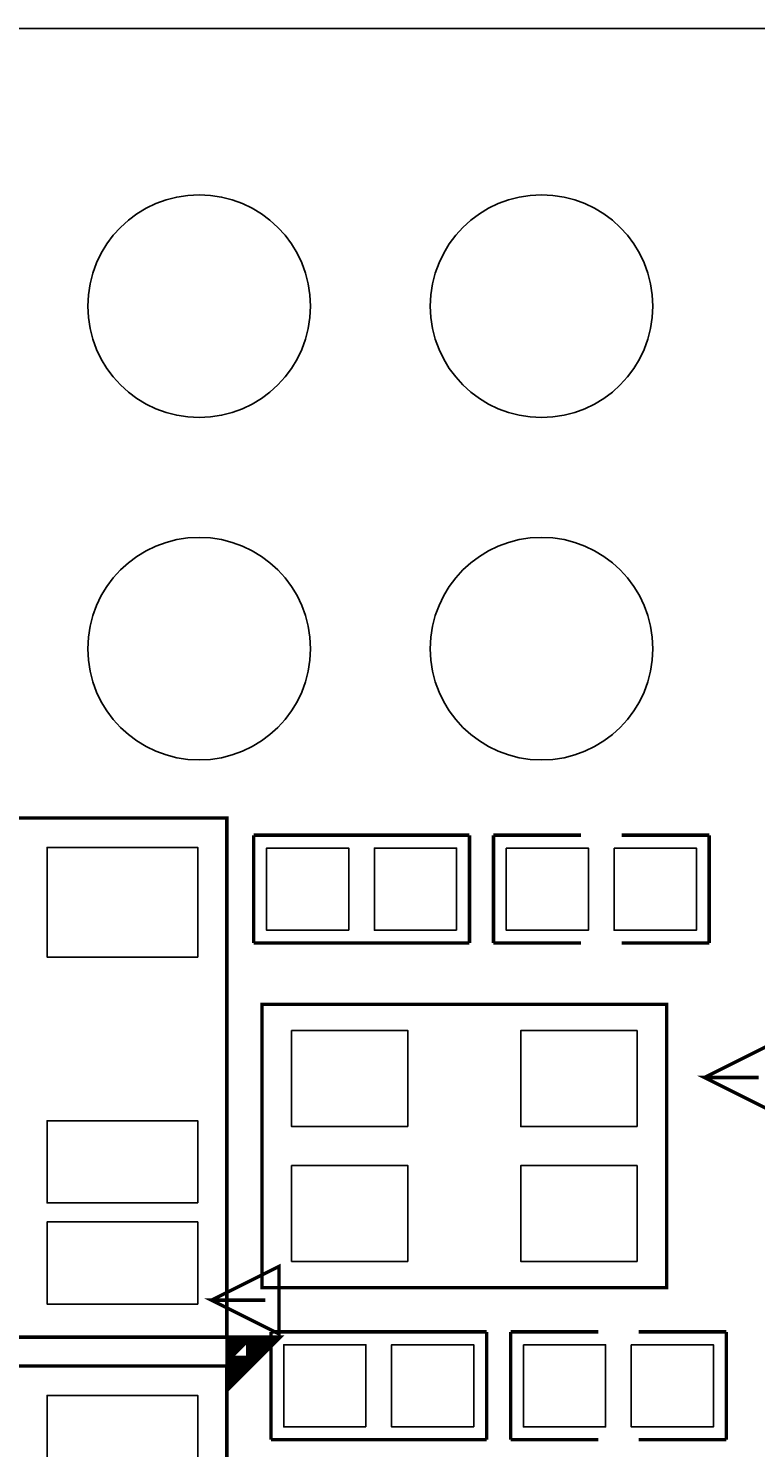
# Model space of a CAD drawing. Extents: x -0.1 to 67.3, y -0.3 to 30.
# Tile 231 of 239: x 14.7 to 20.1, y 19.5 to 30. Entities that reach past the tile are written whole.
import ezdxf

# ---------------------------------------------------------------- set-up
doc = ezdxf.new("R2010")
doc.units = 0
for name, color, linetype in [('BG_OUTLINE', 2, 'CONTINUOUS'), ('BG_SILKSCREEN_BOTTOM', 23, 'CONTINUOUS'), ('PG_SILKSCREEN_BOTTOM', 23, 'CONTINUOUS'), ('PIN_SOLDERMASK_BOTTOM', 153, 'CONTINUOUS'), ('RD_SILKSCREEN_BOTTOM', 103, 'CONTINUOUS')]:
    doc.layers.add(name, color=color, linetype=linetype)

msp = doc.modelspace()

# ---------------------------------------------------------------- linework, layer by layer
at = {"layer": 'BG_OUTLINE'}
msp.add_lwpolyline([(62.795658, 30.004766, -0.41166), (65.000886, 27.779472), (65.000886, 2.211832, -0.412426), (62.8015, 0.000762), (2.273808, 0.000762, -0.382748), (0.000762, 2.03962), (0.000762, 7.570978), (3.660648, 7.570978, 0.834981), (6.16712, 8.024876), (6.16712, 22.025356, 0.834981), (3.660648, 22.479508), (0.000762, 22.479508), (0.000762, 27.801824, -0.414214), (2.203958, 30.004766)], format="xyb", close=True, dxfattribs=at)
at = {"layer": 'BG_SILKSCREEN_BOTTOM', "const_width": 0.1524}
msp.add_lwpolyline([(16.211042, 20.05838), (16.211042, 20.237958), (16.39062, 20.237958), (16.211042, 20.05838)], dxfattribs=at)
at = {"layer": 'PG_SILKSCREEN_BOTTOM', "const_width": 0.0254}
for points in [[(16.145002, 24.150066), (11.794998, 24.150066), (11.794998, 20.299934), (16.145002, 20.299934), (16.145002, 24.150066)], [(16.3449, 24.02205), (16.3449, 23.22195)], [(17.9451, 24.02205), (16.3449, 24.02205)], [(17.9451, 23.22195), (17.9451, 24.02205)], [(18.1229, 24.02205), (18.772886, 24.02205)], [(18.1229, 23.22195), (18.1229, 24.02205)], [(19.073114, 24.02205), (19.7231, 24.02205)], [(19.7231, 24.02205), (19.7231, 23.22195)], [(16.3449, 23.22195), (17.9451, 23.22195)], [(18.772886, 23.22195), (18.1229, 23.22195)], [(19.7231, 23.22195), (19.073114, 23.22195)], [(19.407124, 22.767036), (16.406876, 22.767036), (16.406876, 20.666964), (19.407124, 20.666964), (19.407124, 22.767036)], [(19.689064, 22.225), (20.18919, 22.474936), (20.18919, 21.97481), (19.689064, 22.225), (20.089114, 22.225)], [(16.031464, 20.574), (16.531336, 20.82419), (16.531336, 20.324064), (16.031464, 20.574), (16.43126, 20.574)], [(16.4719, 20.33905), (16.4719, 19.53895)], [(18.0721, 20.33905), (16.4719, 20.33905)], [(18.0721, 19.53895), (18.0721, 20.33905)], [(18.2499, 20.33905), (18.899886, 20.33905)], [(18.2499, 19.53895), (18.2499, 20.33905)], [(19.200114, 20.33905), (19.8501, 20.33905)], [(19.8501, 20.33905), (19.8501, 19.53895)], [(16.145002, 20.086066), (11.794998, 20.086066), (11.794998, 16.235934), (16.145002, 16.235934), (16.145002, 20.086066)], [(16.4719, 19.53895), (18.0721, 19.53895)], [(18.899886, 19.53895), (18.2499, 19.53895)], [(19.8501, 19.53895), (19.200114, 19.53895)]]:
    msp.add_lwpolyline(points, dxfattribs=at)
at = {"layer": 'PIN_SOLDERMASK_BOTTOM'}
for points in [[(15.928848, 23.118572), (15.928848, 23.931372), (14.811248, 23.931372), (14.811248, 23.118572)], [(17.04975, 23.3172), (17.04975, 23.9268), (16.44015, 23.9268), (16.44015, 23.3172)], [(17.84985, 23.3172), (17.84985, 23.9268), (17.24025, 23.9268), (17.24025, 23.3172)], [(18.21815, 23.9268), (18.21815, 23.3172), (18.82775, 23.3172), (18.82775, 23.9268)], [(19.01825, 23.9268), (19.01825, 23.3172), (19.62785, 23.3172), (19.62785, 23.9268)], [(17.488916, 21.861526), (17.488916, 22.572726), (16.625316, 22.572726), (16.625316, 21.861526)], [(19.188684, 21.861526), (19.188684, 22.572726), (18.325084, 22.572726), (18.325084, 21.861526)], [(15.928848, 21.295106), (15.928848, 21.904706), (14.811248, 21.904706), (14.811248, 21.295106)], [(17.488916, 20.861274), (17.488916, 21.572474), (16.625316, 21.572474), (16.625316, 20.861274)], [(19.188684, 20.861274), (19.188684, 21.572474), (18.325084, 21.572474), (18.325084, 20.861274)], [(15.928848, 20.545298), (15.928848, 21.154898), (14.811248, 21.154898), (14.811248, 20.545298)], [(17.17675, 19.6342), (17.17675, 20.2438), (16.56715, 20.2438), (16.56715, 19.6342)], [(17.97685, 19.6342), (17.97685, 20.2438), (17.36725, 20.2438), (17.36725, 19.6342)], [(18.34515, 20.2438), (18.34515, 19.6342), (18.95475, 19.6342), (18.95475, 20.2438)], [(19.14525, 20.2438), (19.14525, 19.6342), (19.75485, 19.6342), (19.75485, 20.2438)], [(15.928848, 19.054572), (15.928848, 19.867372), (14.811248, 19.867372), (14.811248, 19.054572)]]:
    msp.add_lwpolyline(points, close=True, dxfattribs=at)
for centre in [(15.940024, 27.94508), (18.480024, 27.94508), (15.940024, 25.40508), (18.480024, 25.40508)]:
    msp.add_circle(centre, 0.8255, dxfattribs=at)

# ---------------------------------------------------------------- texts
at = {"layer": 'RD_SILKSCREEN_BOTTOM', "text_generation_flag": 2}
for s, p in [('R22', (15.545054, 23.521924)), ('R23', (15.672054, 19.838924))]:
    msp.add_text(s, height=0.000254, dxfattribs=at).set_placement(p)
msp.add_text('C16', height=0.000254, rotation=180, dxfattribs=at).set_placement((19.939, 23.114))

doc.saveas('drawing.dxf')
